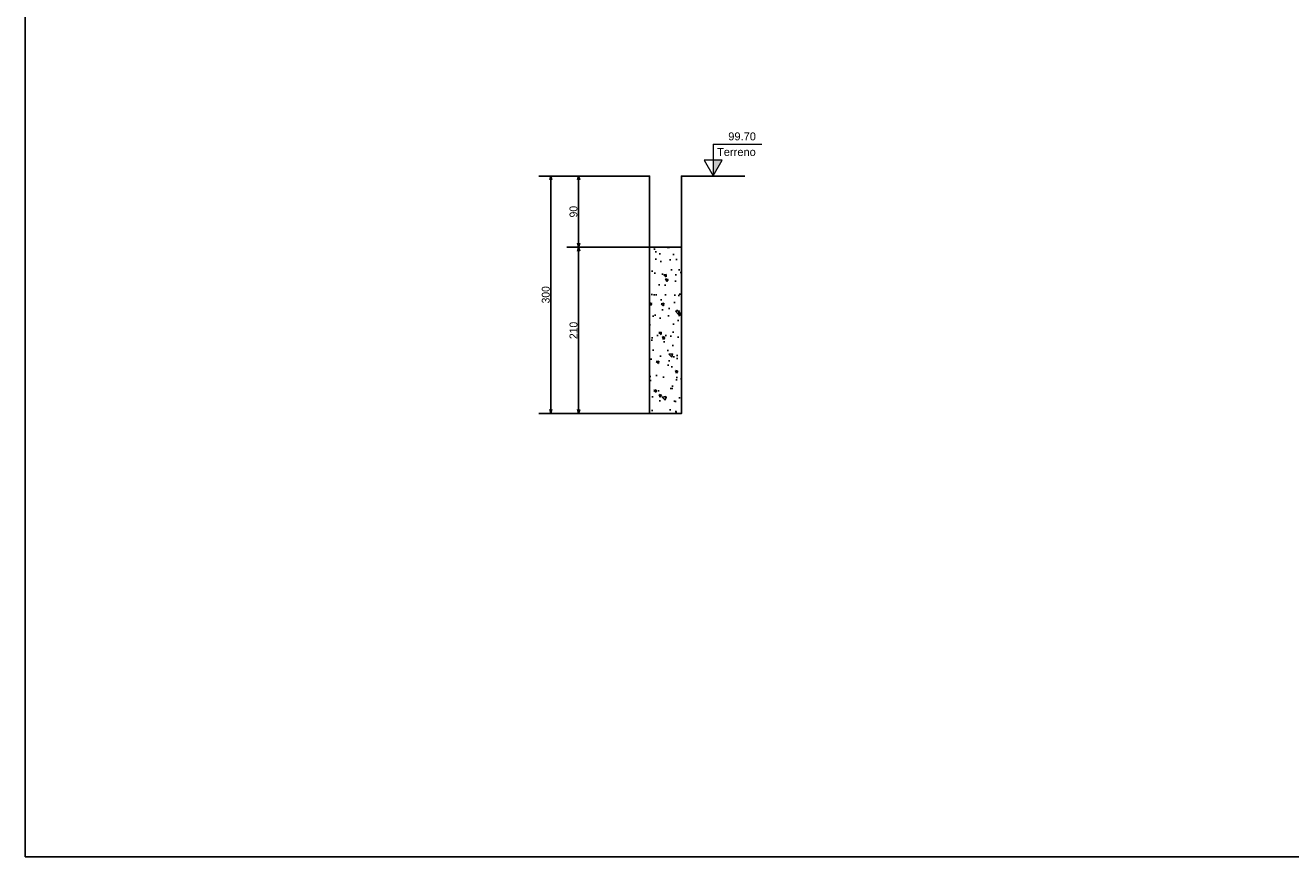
# Model space of a CAD drawing. Header units: millimetres. Extents: x -24 to 384, y -54 to 92.
# Tile 4 of 75: x 0 to 32, y 50 to 71. Entities that reach past the tile are written whole.
import ezdxf

# ---------------------------------------------------------------- set-up
doc = ezdxf.new("R2010")
doc.units = ezdxf.units.MM
doc.layers.add('ARQ - COTA_NÍVEL', color=2, linetype='Continuous', lineweight=5)
doc.styles.add('Arial_2', font='arial.ttf', dxfattribs={"height": 0.15})
doc.styles.add('GULIM', font='Gulim.ttf')
doc.styles.get("Standard").update_dxf_attribs({"font": 'arial.ttf'})
doc.dimstyles.new('GULIM-50', dxfattribs={"dimtxt": 0.2, "dimasz": 0.1, "dimexe": 0.3, "dimexo": 0, "dimgap": 0.025, "dimtad": 1, "dimdec": 1, "dimlfac": 50, "dimzin": 12, "dimdsep": 46, "dimtxsty": 'GULIM', "dimblk": 'OPEN30', "dimcen": 0, "dimclrd": 152, "dimclre": 152, "dimclrt": 152, "dimaunit": 1, "dimadec": 0, "dimazin": 0, "dimtfac": 1.875, "dimtdec": 1, "dimtmove": 2, "dimatfit": 3, "dimldrblk": 'OPEN30', "dimfxl": 0, "dimtolj": 1, "dimtzin": 12, "dimlwd": -1, "dimarcsym": 0})

# ---------------------------------------------------------------- blocks, each defined once
blk = doc.blocks.new('_Open30')
at = {"color": 0, "linetype": 'ByBlock', "lineweight": -2}
for p, q in [((-1, 0.27), (0, 0)), ((0, 0), (-1, -0.27)), ((0, 0), (-1, 0))]:
    blk.add_line(p, q, dxfattribs=at)
blk = doc.blocks.new('*D183')
at = {"color": 152, "lineweight": -2, "transparency": 16777216}
for p, q in [((15.768, 67.193), (12.971, 67.193)), ((15.768, 61.193), (12.971, 61.193))]:
    blk.add_line(p, q, dxfattribs=at)
at = {"color": 152, "transparency": 16777216}
blk.add_line((13.271, 61.293), (13.271, 67.093), dxfattribs=at)
at = {"layer": 'Defpoints', "color": 0, "transparency": 16777216}
for p in [(13.271, 67.193), (15.768, 67.193), (15.768, 61.193)]:
    blk.add_point(p, dxfattribs=at)
at = {"color": 152, "transparency": 16777216, "xscale": 0.1, "yscale": 0.1, "zscale": 0.1}
for p, rotation in [((13.271, 67.193), 90), ((13.271, 61.193), 270)]:
    blk.add_blockref('_Open30', p, dxfattribs=dict(at, rotation=rotation))
at = {"color": 152, "transparency": 16777216, "insert": (13.144, 64.193), "char_height": 0.2, "attachment_point": 5, "rotation": 90, "style": 'GULIM'}
blk.add_mtext('\\A1;300', dxfattribs=at)
blk = doc.blocks.new('Elevações de ponto - Cota de Nível 1-5501281-Corte 1')
at = {"layer": 'ARQ - COTA_NÍVEL'}
blk.add_hatch(color=256, dxfattribs=at).paths.add_polyline_path([(17.03, 0.096), (16.914, -0.105), (16.914, 0.096)], flags=0)
for p, q in [((16.914, 0.297), (16.914, 0.096)), ((16.914, 0.297), (17.53, 0.297)), ((16.803, 0.096), (16.914, -0.105)), ((16.914, 0.096), (16.803, 0.096)), ((17.03, 0.096), (16.914, 0.096)), ((16.914, 0.096), (16.914, -0.105)), ((16.914, -0.105), (17.03, 0.096))]:
    blk.add_line(p, q, dxfattribs=at)
blk = doc.blocks.new('*D184')
at = {"color": 152, "lineweight": -2, "transparency": 16777216}
for p, q in [((15.768, 65.393), (13.673, 65.393)), ((15.768, 61.193), (13.673, 61.193))]:
    blk.add_line(p, q, dxfattribs=at)
at = {"color": 152, "transparency": 16777216}
blk.add_line((13.973, 61.293), (13.973, 65.293), dxfattribs=at)
at = {"layer": 'Defpoints', "color": 0, "transparency": 16777216}
for p in [(13.973, 65.393), (15.768, 65.393), (15.768, 61.193)]:
    blk.add_point(p, dxfattribs=at)
at = {"color": 152, "transparency": 16777216, "xscale": 0.1, "yscale": 0.1, "zscale": 0.1}
for p, rotation in [((13.973, 65.393), 90), ((13.973, 61.193), 270)]:
    blk.add_blockref('_Open30', p, dxfattribs=dict(at, rotation=rotation))
at = {"color": 152, "transparency": 16777216, "insert": (13.845, 63.293), "char_height": 0.2, "attachment_point": 5, "rotation": 90, "style": 'GULIM'}
blk.add_mtext('\\A1;210', dxfattribs=at)
blk = doc.blocks.new('*D185')
at = {"color": 152, "lineweight": -2, "transparency": 16777216}
for p, q in [((14.168, 67.193), (13.673, 67.193)), ((15.768, 65.393), (13.673, 65.393))]:
    blk.add_line(p, q, dxfattribs=at)
at = {"color": 152, "transparency": 16777216}
blk.add_line((13.973, 67.093), (13.973, 65.493), dxfattribs=at)
at = {"layer": 'Defpoints', "color": 0, "transparency": 16777216}
for p in [(14.168, 67.193), (13.973, 65.393), (15.768, 65.393)]:
    blk.add_point(p, dxfattribs=at)
at = {"color": 152, "transparency": 16777216, "xscale": 0.1, "yscale": 0.1, "zscale": 0.1}
for p, rotation in [((13.973, 67.193), 90), ((13.973, 65.393), 270)]:
    blk.add_blockref('_Open30', p, dxfattribs=dict(at, rotation=rotation))
at = {"color": 152, "transparency": 16777216, "insert": (13.845, 66.293), "char_height": 0.2, "attachment_point": 5, "rotation": 90, "style": 'GULIM'}
blk.add_mtext('\\A1;90', dxfattribs=at)

msp = doc.modelspace()

# ---------------------------------------------------------------- hatches: boundary and pattern name
h = msp.add_hatch()
h.set_pattern_fill('AR-CONC', color=1, scale=0.004, angle=90)
h.paths.add_polyline_path([(16.5675, 65.3933), (15.7675, 65.3933), (15.7675, 61.1933), (16.5675, 61.1933)])

# ---------------------------------------------------------------- linework, layer by layer
at = {"color": 1}
msp.add_line((15.7675, 65.3933), (16.5675, 65.3933), dxfattribs=at)
msp.add_lwpolyline([(0, 50), (59.4, 50), (59.4, 92), (0, 92)], close=True)
at = {"color": 3}
msp.add_lwpolyline([(14.1675, 67.1933), (15.7675, 67.1933), (15.7675, 61.1933), (16.5675, 61.1933), (16.5675, 67.1933), (18.1675, 67.1933)], dxfattribs=at)

# ---------------------------------------------------------------- block references
at = {"layer": 'ARQ - COTA_NÍVEL', "extrusion": (0, 0, -1), "xscale": -2, "yscale": 2, "zscale": 2}
msp.add_blockref('Elevações de ponto - Cota de Nível 1-5501281-Corte 1', (16.46, 67.4039), dxfattribs=at)

# ---------------------------------------------------------------- texts
at = {"color": 2}
msp.add_text('Terreno', height=0.2, dxfattribs=at).set_placement((17.4694, 67.7007))
at = {"layer": 'ARQ - COTA_NÍVEL', "insert": (18.4513, 68.2946), "char_height": 0.2, "width": 0.76149, "attachment_point": 3, "line_spacing_factor": 0.941778, "style": 'Arial_2'}
msp.add_mtext('99.70', dxfattribs=at)

# ---------------------------------------------------------------- dimensions: what is measured, and where the dimension line sits
dim = msp.add_aligned_dim(p1=(15.7675, 61.1933), p2=(15.7675, 67.1933), distance=2.4961, dimstyle='GULIM-50')
dim.commit()
dim.dimension.update_dxf_attribs({"geometry": '*D183', "text_midpoint": (13.1439, 64.1933)})
for p1, picture, middle in [((14.1675, 67.1933), '*D185', (13.845, 66.2933)), ((15.7675, 61.1933), '*D184', (13.8448, 63.2933))]:
    dim = msp.add_linear_dim(base=(13.9726, 65.3933), p1=p1, p2=(15.7675, 65.3933), angle=270, dimstyle='GULIM-50')
    dim.commit()
    dim.dimension.update_dxf_attribs({"geometry": picture, "text_midpoint": middle})

doc.saveas('drawing.dxf')
